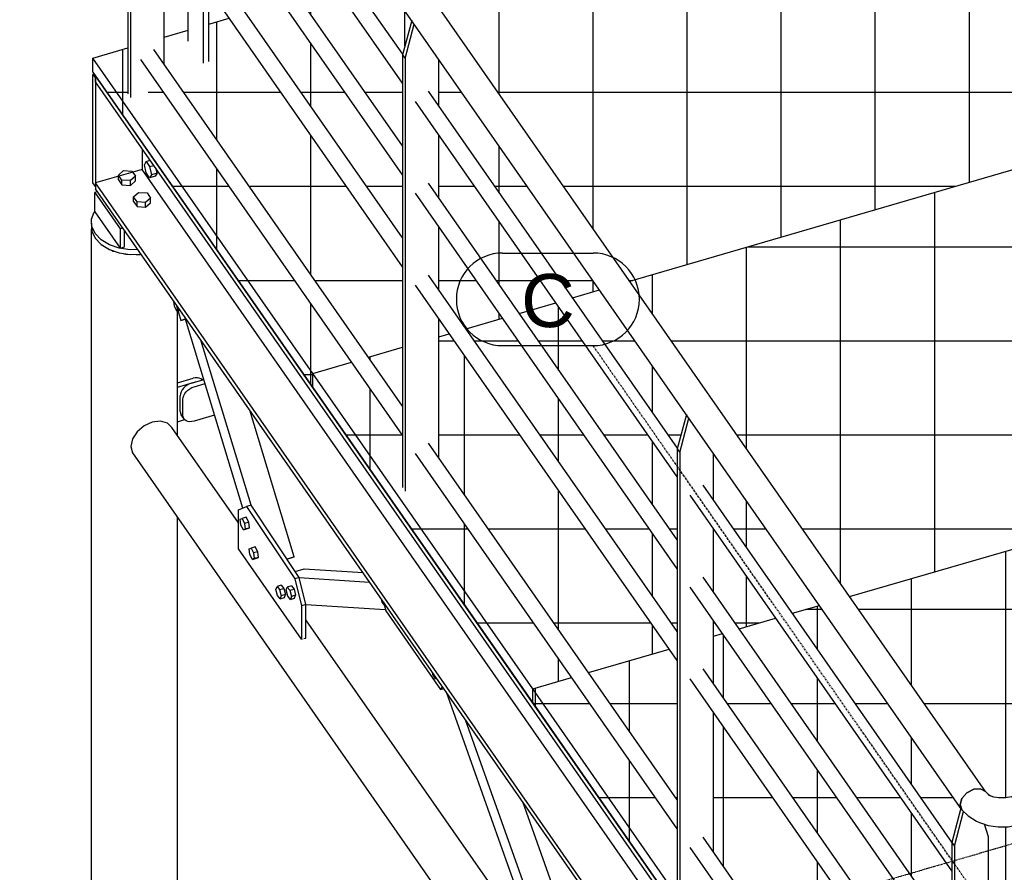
# Model space of a CAD drawing. Header units: millimetres. Extents: x 25 to 224619, y 20 to 11454.
# Tile 22 of 105: x 65145 to 66740, y 3690 to 5071. Entities that reach past the tile are written whole.
import ezdxf

# ---------------------------------------------------------------- set-up
doc = ezdxf.new("R2010")
doc.units = ezdxf.units.MM
doc.linetypes.add('DXK_LINE_DOT3', pattern=[5.9187, 2.979, -0.9799, 0.9799, -0.9799])
for name, color, linetype in [('ACIER_VISIBLE', 7, 'Continuous'), ('BOULONS', 7, 'Continuous'), ('MAILLAGE', 7, 'Continuous')]:
    doc.layers.add(name, color=color, linetype=linetype)
doc.styles.add('Arial', font='arial.ttf', dxfattribs={"height": 0.2})
pattern_1 = [(0, (66683.47, 5410.78), (0, 152.4), []), (90, (66683.47, 5410.78), (-152.4, 9e-15), [])]
pattern_2 = [(0, (66742.4, 3810.89), (0, 152.4), []), (90, (66742.4, 3810.89), (-152.4, 9e-15), [])]
pattern_3 = [(0, (67389.33, 4398.33), (0, 152.4), []), (90, (67389.33, 4398.33), (-152.4, 9e-15), [])]

# ---------------------------------------------------------------- blocks, each defined once
blk = doc.blocks.new('GridLine-1649644-35272 - 30191')
at = {"layer": 'MAILLAGE', "color": 7, "linetype": 'Continuous'}
for p, q in [((65927.4, 4693.1), (66074, 4693.1)), ((65927.4, 4543.1), (66074, 4543.1))]:
    blk.add_line(p, q, dxfattribs=at)
at = {"layer": 'MAILLAGE', "color": 7, "linetype": 'DXK_LINE_DOT3'}
blk.add_line((68554.1, 985.8), (66074, 4543.1), dxfattribs=at)
at = {"layer": 'MAILLAGE', "color": 7, "linetype": 'Continuous'}
for centre, start, end in [((65927.4, 4618.1), 90, 270), ((66074, 4618.1), 270, 90)]:
    blk.add_arc(centre, 75, start, end, dxfattribs=at)
at = {"layer": 'MAILLAGE', "color": 7, "linetype": 'Continuous', "style": 'Arial'}
blk.add_text('C', height=86, dxfattribs=at).set_placement((65957.4, 4573.1))
blk = doc.blocks.new('GridLine-1649644-30480 - 30191')
at = {"layer": 'MAILLAGE', "color": 7, "linetype": 'DXK_LINE_DOT3'}
blk.add_line((64137.2, 2974.7), (73032.5, 5563.7), dxfattribs=at)
blk = doc.blocks.new('Part-1649644-31683 - 30191')
at = {"layer": 'ACIER_VISIBLE', "color": 136, "linetype": 'Continuous'}
for p, q in [((65335.2, 5708), (65320.3, 5652.4)), ((65324.4, 5646.5), (65339.3, 5702.1)), ((65320.3, 5652.4), (65324.4, 5646.5)), ((65320.3, 5652.4), (65320.3, 4951.2)), ((65324.4, 5646.5), (65324.4, 4945.4)), ((65379.1, 5569.4), (65379.1, 5645)), ((65379.1, 5420.6), (65379.1, 5522.5)), ((65379.1, 5271.7), (65379.1, 5373.6)), ((65379.1, 4999), (65379.1, 5224.8))]:
    blk.add_line(p, q, dxfattribs=at)
blk = doc.blocks.new('Part-1649644-30217 - 30191')
at = {"layer": 'ACIER_VISIBLE', "color": 136, "linetype": 'Continuous'}
for p, q in [((65261.5, 4730.7), (65261.8, 4733.9)), ((65262, 4729.7), (65261.5, 4730.7)), ((65261.5, 3310.6), (65261.5, 4730.7)), ((65278.4, 4706.2), (65279.3, 4705.3)), ((65279.3, 4705.3), (65283.1, 4703.3)), ((65293.9, 4697.7), (65296.3, 4696.4)), ((65296.3, 4696.4), (65300.4, 4695.4)), ((65312.6, 4692.4), (65316.7, 4691.4)), ((65316.7, 4691.4), (65319.9, 4691.3)), ((65333.7, 4690.9), (65338.6, 4690.8)), ((65338.6, 4690.8), (65340.2, 4691)), ((65400.4, 4398), (65400.4, 4602.8)), ((65400.4, 3320.5), (65400.4, 4265.1)), ((65399.4, 3306.4), (65400.4, 3320.5)), ((65267.3, 3297), (65261.5, 3310.6)), ((65391.6, 3293.2), (65399.4, 3306.4)), ((65267.3, 3297), (65279.3, 3285.2)), ((65377.9, 3282.1), (65391.6, 3293.2)), ((65279.3, 3285.2), (65296.3, 3276.4)), ((65296.3, 3276.4), (65316.7, 3271.4)), ((65316.7, 3271.4), (65338.6, 3270.7)), ((65338.6, 3270.7), (65359.7, 3274.4)), ((65359.7, 3274.4), (65377.9, 3282.1))]:
    blk.add_line(p, q, dxfattribs=at)
blk = doc.blocks.new('Part-1649644-30518 - 30191')
at = {"layer": 'ACIER_VISIBLE', "color": 136, "linetype": 'Continuous'}
for p, q in [((66684.6, 2947.9), (65267.6, 4980.3)), ((65267.6, 4970.8), (65267.6, 4980.3)), ((66684.6, 2938.3), (65267.6, 4970.8)), ((65343.3, 4862.2), (65343.3, 4828.7)), ((65343.3, 4828.7), (65267.6, 4806.7)), ((66684.6, 2904.8), (65343.3, 4828.7)), ((66684.6, 2774.2), (65267.6, 4806.7)), ((65267.6, 4806.7), (65267.6, 4797.2)), ((66684.6, 2764.7), (65267.6, 4797.2))]:
    blk.add_line(p, q, dxfattribs=at)
blk = doc.blocks.new('Bolt-1649644-31481 - 30191')
at = {"layer": 'BOULONS', "color": 7, "linetype": 'Continuous'}
for p, q in [((65732.2, 4127.4), (65730.9, 4132.6)), ((65736.5, 4122.2), (65732.2, 4127.4)), ((65736.5, 4122.2), (65737, 4123.8)), ((65737.9, 4122.6), (65736.5, 4122.2))]:
    blk.add_line(p, q, dxfattribs=at)
blk = doc.blocks.new('Part-1649644-30578 - 30191')
at = {"layer": 'ACIER_VISIBLE', "color": 136, "linetype": 'Continuous'}
for p, q in [((65270.8, 4792.6), (65266.7, 4791.4)), ((65266.7, 4791.4), (65307.7, 4732.5)), ((65266.7, 4760), (65266.7, 4791.4)), ((65266.7, 4760), (65307.7, 4701.1)), ((65311.8, 4733.7), (65307.7, 4732.5)), ((65307.7, 4732.5), (65307.7, 4701.1)), ((65315, 4703.2), (65315, 4729.1)), ((65307.7, 4701.1), (65315, 4703.2))]:
    blk.add_line(p, q, dxfattribs=at)
blk = doc.blocks.new('Bolt-1649644-30582 - 30191')
at = {"layer": 'BOULONS', "color": 7, "linetype": 'Continuous'}
for p, q in [((65304.9, 4819.5), (65313, 4826.7)), ((65304.9, 4811.8), (65304.9, 4819.5)), ((65310.6, 4811.3), (65304.9, 4819.5)), ((65313, 4826.7), (65326.7, 4825.8)), ((65326.7, 4825.8), (65332.4, 4817.7)), ((65304.9, 4811.8), (65310.6, 4803.7)), ((65310.6, 4803.7), (65310.6, 4811.3)), ((65324.3, 4810.4), (65310.6, 4811.3)), ((65310.6, 4803.7), (65324.3, 4802.8)), ((65332.4, 4817.7), (65324.3, 4810.4)), ((65324.3, 4802.8), (65324.3, 4810.4)), ((65324.3, 4802.8), (65332.4, 4810)), ((65332.4, 4810), (65332.4, 4817.7)), ((65329.5, 4784.1), (65337.6, 4791.4)), ((65337.6, 4791.4), (65351.4, 4790.5)), ((65351.4, 4790.5), (65357.1, 4782.3)), ((65329.5, 4776.5), (65329.5, 4784.1)), ((65335.2, 4775.9), (65329.5, 4784.1)), ((65329.5, 4776.5), (65335.2, 4768.3)), ((65335.2, 4768.3), (65335.2, 4775.9)), ((65349, 4775), (65335.2, 4775.9)), ((65357.1, 4782.3), (65349, 4775)), ((65349, 4767.4), (65349, 4775)), ((65349, 4767.4), (65357.1, 4774.7)), ((65357.1, 4774.7), (65357.1, 4782.3)), ((65335.2, 4768.3), (65349, 4767.4))]:
    blk.add_line(p, q, dxfattribs=at)
blk = doc.blocks.new('Part-1649644-30826 - 30191')
at = {"layer": 'ACIER_VISIBLE', "color": 136, "linetype": 'Continuous'}
for p, q in [((65265.7, 4983.1), (65263.5, 4982.4)), ((65263.5, 4982.4), (65267.6, 4976.5)), ((65263.5, 4806.9), (65263.5, 4982.4)), ((65267.6, 4976.5), (65267.6, 4801)), ((65267.6, 4801), (65263.5, 4806.9))]:
    blk.add_line(p, q, dxfattribs=at)
blk = doc.blocks.new('Bolt-1649644-30523 - 30191')
at = {"layer": 'BOULONS', "color": 7, "linetype": 'Continuous'}
for p, q in [((65347, 4836.3), (65349.8, 4841.4)), ((65349.8, 4823.1), (65347, 4836.3)), ((65349.8, 4841.4), (65356.5, 4843.4)), ((65349.8, 4841.4), (65355.5, 4833.3)), ((65355.5, 4833.3), (65362.1, 4835.2)), ((65355.5, 4814.9), (65349.8, 4823.1)), ((65355.5, 4833.3), (65358.3, 4820)), ((65358.3, 4820), (65355.5, 4814.9)), ((65367.5, 4822.7), (65358.3, 4820)), ((65367.5, 4822.7), (65364.6, 4817.6)), ((65367.5, 4822.7), (65365.9, 4829.8)), ((65364.6, 4817.6), (65355.5, 4814.9))]:
    blk.add_line(p, q, dxfattribs=at)
blk = doc.blocks.new('Part-1649644-31457 - 30191')
at = {"layer": 'ACIER_VISIBLE', "color": 136, "linetype": 'Continuous'}
for p, q in [((65591.3, 4177), (65605.8, 4181.2)), ((65605.8, 4181.2), (65701.2, 4175.2)), ((65597.9, 4167.2), (65711.8, 4160)), ((65608.8, 4123.8), (65737.3, 4115.7))]:
    blk.add_line(p, q, dxfattribs=at)
blk = doc.blocks.new('Part-1649644-31684 - 30191')
at = {"layer": 'ACIER_VISIBLE', "color": 136, "linetype": 'Continuous'}
for p, q in [((65780.1, 5069.8), (65765.2, 5014.2)), ((65769.4, 5008.3), (65784.2, 5063.9)), ((65765.2, 5014.2), (65769.4, 5008.3)), ((65765.2, 5014.2), (65765.2, 4313)), ((65769.4, 5008.3), (65769.4, 4307.1)), ((65824.1, 4931.2), (65824.1, 5006.8)), ((65824.1, 4782.3), (65824.1, 4884.3)), ((65824.1, 4633.5), (65824.1, 4735.4)), ((65824.1, 4360.8), (65824.1, 4586.6))]:
    blk.add_line(p, q, dxfattribs=at)
blk = doc.blocks.new('Part-1649644-31805 - 30191')
at = {"layer": 'ACIER_VISIBLE', "color": 136, "linetype": 'Continuous'}
for p, q in [((65417.8, 5737.5), (65422.2, 5764.9)), ((65433.7, 5768.2), (65435.5, 5765.6)), ((65444.6, 5768.2), (65435.5, 5765.6)), ((65435.5, 5765.6), (65442.5, 5702.2)), ((65442.8, 5770.8), (65444.6, 5768.2)), ((65451.6, 5704.8), (65444.6, 5768.2)), ((65417.8, 5673.7), (65417.8, 5737.5)), ((65442.5, 5702.2), (65451.6, 5704.8)), ((65442.5, 5638.4), (65442.5, 5702.2)), ((65451.6, 5625.3), (65451.6, 5704.8)), ((65417.8, 5513.9), (65417.8, 5589.5)), ((65442.5, 5478.5), (65442.5, 5554.1)), ((65451.6, 5465.4), (65451.6, 5541.1)), ((65417.8, 5365), (65417.8, 5466.9)), ((65442.5, 5329.7), (65442.5, 5431.6)), ((65451.6, 5316.6), (65451.6, 5418.5)), ((65417.8, 5216.2), (65417.8, 5318.1)), ((65442.5, 5180.8), (65442.5, 5282.8)), ((65451.6, 5167.8), (65451.6, 5269.7)), ((65417.8, 5036.3), (65417.8, 5169.3)), ((65442.5, 5001), (65442.5, 5133.9)), ((65451.6, 5003.6), (65451.6, 5120.9))]:
    blk.add_line(p, q, dxfattribs=at)
blk = doc.blocks.new('Part-1649644-31471 - 30191')
at = {"layer": 'ACIER_VISIBLE', "color": 136, "linetype": 'Continuous'}
for p, q in [((65499.4, 4276.8), (65512.5, 4282.4)), ((65499.4, 4213.7), (65499.4, 4276.8)), ((65519.8, 4284.5), (65512.5, 4282.4)), ((65512.5, 4282.4), (65590.6, 4165.1)), ((65597.9, 4167.2), (65519.8, 4284.5)), ((65601.5, 4067.2), (65499.4, 4213.7)), ((65597.9, 4167.2), (65590.6, 4165.1)), ((65590.6, 4165.1), (65601.5, 4121.7)), ((65608.8, 4123.8), (65597.9, 4167.2)), ((65608.8, 4123.8), (65601.5, 4121.7)), ((65601.5, 4121.7), (65601.5, 4067.2)), ((65608.8, 4069.3), (65608.8, 4123.8)), ((65605.2, 4068.3), (65608.8, 4069.3)), ((65601.5, 4067.2), (65603.4, 4067.7))]:
    blk.add_line(p, q, dxfattribs=at)
blk = doc.blocks.new('Bolt-1649644-31473 - 30191')
at = {"layer": 'BOULONS', "color": 7, "linetype": 'Continuous'}
for p, q in [((65502.2, 4261.7), (65505.3, 4263)), ((65503.3, 4252.4), (65502.2, 4261.7)), ((65512.1, 4264.9), (65505.3, 4263)), ((65505.3, 4263), (65509.4, 4255)), ((65516.2, 4257), (65512.1, 4264.9)), ((65507.5, 4244.5), (65503.3, 4252.4)), ((65507.5, 4244.5), (65514.3, 4246.5)), ((65510.5, 4245.7), (65507.5, 4244.5)), ((65516.2, 4257), (65509.4, 4255)), ((65509.4, 4255), (65510.5, 4245.7)), ((65517.3, 4247.7), (65510.5, 4245.7)), ((65514.3, 4246.5), (65517.3, 4247.7)), ((65517.3, 4247.7), (65516.2, 4257)), ((65516.8, 4213.9), (65519.8, 4215.1)), ((65517.9, 4204.6), (65516.8, 4213.9)), ((65526.6, 4217.1), (65519.8, 4215.1)), ((65519.8, 4215.1), (65523.9, 4207.2)), ((65530.7, 4209.2), (65526.6, 4217.1)), ((65522, 4196.7), (65517.9, 4204.6)), ((65522, 4196.7), (65528.8, 4198.6)), ((65525, 4197.9), (65522, 4196.7)), ((65530.7, 4209.2), (65523.9, 4207.2)), ((65523.9, 4207.2), (65525, 4197.9)), ((65531.8, 4199.9), (65525, 4197.9)), ((65528.8, 4198.6), (65531.8, 4199.9)), ((65531.8, 4199.9), (65530.7, 4209.2))]:
    blk.add_line(p, q, dxfattribs=at)
blk = doc.blocks.new('Part-1649644-31761 - 30191')
at = {"layer": 'ACIER_VISIBLE', "color": 136, "linetype": 'Continuous'}
for p, q in [((65341.1, 5587.2), (65339.5, 5581.6)), ((65345.6, 5592.3), (65341.1, 5587.2)), ((65351.8, 5595.4), (65345.6, 5592.3)), ((65357.9, 5595.8), (65351.8, 5595.4)), ((65362.4, 5593.4), (65357.9, 5595.8)), ((65765.5, 5015.2), (65362.4, 5593.4)), ((65339.5, 5581.6), (65341.1, 5576.9)), ((65765.2, 4968.6), (65341.1, 5576.9)), ((66210.5, 4377), (65807.3, 4955.2)), ((66210.2, 4330.4), (65786.1, 4938.7)), ((66655.4, 3738.7), (66252.3, 4317)), ((66655.1, 3692.2), (66231, 4300.5))]:
    blk.add_line(p, q, dxfattribs=at)
blk = doc.blocks.new('Part-1649644-30804 - 30191')
at = {"layer": 'ACIER_VISIBLE', "color": 136, "linetype": 'Continuous'}
for p, q in [((65261.5, 4747.8), (65265.7, 4759.2)), ((65265.7, 4759.2), (65266.7, 4760.5)), ((65262, 4736), (65261.5, 4747.8)), ((65261.5, 4740.1), (65261.5, 4747.8)), ((65261.5, 4740.1), (65262, 4728.4)), ((65267.3, 4724.7), (65262, 4736)), ((65262, 4728.4), (65267.3, 4717.1)), ((65276.9, 4714.7), (65267.3, 4724.7)), ((65267.3, 4717.1), (65276.9, 4707.1)), ((65290.2, 4706.6), (65276.9, 4714.7)), ((65276.9, 4707.1), (65290.2, 4699)), ((65306.2, 4701.1), (65290.2, 4706.6)), ((65290.2, 4699), (65306.2, 4693.4)), ((65324, 4698.4), (65306.2, 4701.1)), ((65306.2, 4693.4), (65324, 4690.7)), ((65336.3, 4698.6), (65324, 4698.4)), ((65324, 4690.7), (65341.6, 4691.1))]:
    blk.add_line(p, q, dxfattribs=at)
blk = doc.blocks.new('Part-1649644-31549 - 30191')
at = {"linetype": 'Continuous'}
h = blk.add_hatch(dxfattribs=at)
h.set_pattern_fill('', color=8, style=0, pattern_type=0)
h.set_pattern_definition(pattern_1)
h.paths.add_polyline_path([(66711.6, 5370.4), (66620.3, 5343.8), (66595.7, 5379.1), (66595.7, 5385.2), (66629.1, 5395), (66629.1, 5406.6), (66061.1, 5241.3), (66061.1, 5181), (66052, 5178.4), (66027.4, 5213.7), (66027.4, 5231.4), (65777, 5158.6), (66133.3, 4647.5), (67033, 4909.4)])
h = blk.add_hatch(dxfattribs=at)
h.set_pattern_fill('', color=8, style=0, pattern_type=0)
h.set_pattern_definition(pattern_1)
h.paths.add_polyline_path([(65765.5, 5015.2), (65780.1, 5069.8), (65728.2, 5144.4), (65684.3, 5131.6)])
h = blk.add_hatch(dxfattribs=at)
h.set_pattern_fill('', color=8, style=0, pattern_type=0)
h.set_pattern_definition(pattern_1)
h.paths.add_polyline_path([(65765.2, 4866.7), (65765.2, 4968.6), (65657.1, 5123.7), (65598.1, 5106.5)])
h = blk.add_hatch(dxfattribs=at)
h.set_pattern_fill('', color=8, style=0, pattern_type=0)
h.set_pattern_definition(pattern_1)
h.paths.add_polyline_path([(65765.2, 4717.9), (65765.2, 4819.8), (65570.9, 5098.6), (65511.8, 5081.4)])
h = blk.add_hatch(dxfattribs=at)
h.set_pattern_fill('', color=8, style=0, pattern_type=0)
h.set_pattern_definition(pattern_1)
h.paths.add_polyline_path([(65765.2, 4671), (65484.6, 5073.5), (65451.6, 5063.9), (65451.6, 5003.6), (65442.5, 5001), (65417.8, 5036.3), (65417.8, 5054), (65379.1, 5042.8), (65379.1, 4999), (65710, 4524.3), (65765.2, 4540.4)])
h = blk.add_hatch(dxfattribs=at)
h.set_pattern_fill('', color=8, style=0, pattern_type=0)
h.set_pattern_definition(pattern_1)
h.paths.add_polyline_path([(65263.5, 4986.2), (65619.8, 4475.2), (65619.8, 4498.1), (65682.8, 4516.4), (65373.8, 4959.7), (65324.4, 4945.4), (65320.3, 4951.2), (65320.3, 5025.6), (65263.5, 5009.1)])
h = blk.add_hatch(dxfattribs=at)
h.set_pattern_fill('', color=8, style=0, pattern_type=0)
h.set_pattern_definition(pattern_1)
h.paths.add_polyline_path([(65824.1, 5006.8), (65824.1, 4931.2), (66040.6, 4620.5), (66084.5, 4633.3)])
h = blk.add_hatch(dxfattribs=at)
h.set_pattern_fill('', color=8, style=0, pattern_type=0)
h.set_pattern_definition(pattern_1)
h.paths.add_polyline_path([(65824.1, 4884.3), (65824.1, 4782.3), (65954.4, 4595.4), (66013.4, 4612.6)])
h = blk.add_hatch(dxfattribs=at)
h.set_pattern_fill('', color=8, style=0, pattern_type=0)
h.set_pattern_definition(pattern_1)
h.paths.add_polyline_path([(65868.1, 4570.3), (65927.2, 4587.5), (65824.1, 4735.4), (65824.1, 4633.5)])
h = blk.add_hatch(dxfattribs=at)
h.set_pattern_fill('', color=8, style=0, pattern_type=0)
h.set_pattern_definition(pattern_1)
h.paths.add_polyline_path([(65824.1, 4586.6), (65824.1, 4557.5), (65840.9, 4562.4)])
at = {"layer": 'ACIER_VISIBLE', "color": 136, "linetype": 'Continuous'}
for p, q in [((65451.6, 5063.9), (65484.6, 5073.5)), ((65379.1, 5042.8), (65417.8, 5054)), ((65263.5, 5009.1), (65320.3, 5025.6)), ((65263.5, 4986.2), (65263.5, 5009.1)), ((65619.8, 4498.1), (65263.5, 5009.1)), ((65263.5, 4986.2), (65619.8, 4475.2)), ((66133.3, 4647.5), (67033, 4909.4)), ((66040.6, 4620.5), (66084.5, 4633.3)), ((65954.4, 4595.4), (66013.4, 4612.6)), ((65868.1, 4570.3), (65927.2, 4587.5)), ((65824.1, 4557.5), (65840.9, 4562.4)), ((65710, 4524.3), (65765.2, 4540.4)), ((65619.8, 4498.1), (65682.8, 4516.4)), ((65619.8, 4475.2), (65619.8, 4498.1))]:
    blk.add_line(p, q, dxfattribs=at)
blk = doc.blocks.new('Part-1649644-30911 - 30191')
at = {"layer": 'ACIER_VISIBLE', "color": 136, "linetype": 'Continuous'}
for p, q in [((65359.7, 4419), (65346.4, 4413)), ((65372.9, 4420.7), (65359.7, 4419)), ((65384.2, 4417.7), (65372.9, 4420.7)), ((65335.1, 4403.4), (65327.6, 4391.8)), ((65346.4, 4413), (65335.1, 4403.4)), ((65391.7, 4410.4), (65384.2, 4417.7)), ((65499.4, 4256), (65391.7, 4410.4)), ((65327.6, 4391.8), (65325, 4379.9)), ((65325, 4379.9), (65327.6, 4369.5)), ((65327.6, 4369.5), (66641.6, 2484.9)), ((65963.1, 3590.9), (65608.8, 4099)), ((66423.8, 2930.1), (66080, 3423.2)), ((66641.6, 2617.7), (66532.5, 2774.1))]:
    blk.add_line(p, q, dxfattribs=at)
blk = doc.blocks.new('Part-1649644-30919 - 30191')
at = {"layer": 'ACIER_VISIBLE', "color": 136, "linetype": 'Continuous'}
for p, q in [((65400.4, 4482.7), (65425.8, 4490.1)), ((65400.4, 4475.7), (65429.9, 4484.2)), ((65429.3, 4490.9), (65425.8, 4490.1)), ((65432.8, 4491), (65429.3, 4490.9)), ((65435.9, 4490.5), (65432.8, 4491)), ((65438.7, 4489.4), (65435.9, 4490.5)), ((65440.9, 4487.8), (65438.7, 4489.4)), ((65441.1, 4487.5), (65440.9, 4487.8)), ((65400.4, 4419.8), (65412.2, 4423.2))]:
    blk.add_line(p, q, dxfattribs=at)
blk = doc.blocks.new('Part-1649644-30923 - 30191')
at = {"layer": 'ACIER_VISIBLE', "color": 136, "linetype": 'Continuous'}
for p, q in [((65423.4, 4482.4), (65443.2, 4488.1)), ((65406.6, 4468), (65405.6, 4464.9)), ((65408.3, 4471.2), (65406.6, 4468)), ((65410.6, 4474.1), (65408.3, 4471.2)), ((65413.3, 4476.8), (65410.6, 4474.1)), ((65412.4, 4465.3), (65414.7, 4468.2)), ((65416.5, 4479.2), (65413.3, 4476.8)), ((65414.7, 4468.2), (65417.4, 4470.9)), ((65419.9, 4481), (65416.5, 4479.2)), ((65417.4, 4470.9), (65420.6, 4473.3)), ((65423.4, 4482.4), (65419.9, 4481)), ((65420.6, 4473.3), (65424, 4475.1)), ((65424, 4475.1), (65427.6, 4476.5)), ((65427.6, 4476.5), (65445.2, 4481.6)), ((65405.6, 4464.9), (65405.2, 4461.8)), ((65405.2, 4436.5), (65405.2, 4461.8)), ((65409.3, 4455.9), (65409.7, 4459)), ((65409.3, 4430.6), (65409.3, 4455.9)), ((65409.7, 4459), (65410.7, 4462.1)), ((65410.7, 4462.1), (65412.4, 4465.3)), ((65405.2, 4436.5), (65405.6, 4433.6)), ((65405.6, 4433.6), (65406.6, 4431)), ((65410.7, 4425.1), (65406.6, 4431)), ((65409.7, 4427.7), (65409.3, 4430.6)), ((65410.7, 4425.1), (65409.7, 4427.7)), ((65412.4, 4423), (65410.7, 4425.1)), ((65414.7, 4421.3), (65412.4, 4423)), ((65417.4, 4420.2), (65414.7, 4421.3)), ((65420.6, 4419.7), (65417.4, 4420.2)), ((65424, 4419.9), (65420.6, 4419.7)), ((65427.6, 4420.6), (65424, 4419.9)), ((65460.7, 4430.3), (65427.6, 4420.6)), ((65460.7, 4430.4), (65460.7, 4430.3))]:
    blk.add_line(p, q, dxfattribs=at)
blk = doc.blocks.new('Part-1649644-31456 - 30191')
at = {"layer": 'ACIER_VISIBLE', "color": 136, "linetype": 'Continuous'}
for p, q in [((65968.9, 3609.4), (65836.3, 3981.5)), ((65981.3, 3617.3), (65867.4, 3936.9)), ((66055.4, 3536.4), (65960, 3804)), ((66041.1, 3532.2), (66055.4, 3536.4)), ((66054.3, 3535.2), (66041.6, 3531.5)), ((66055.4, 3536.4), (66054.3, 3535.2))]:
    blk.add_line(p, q, dxfattribs=at)
blk = doc.blocks.new('Part-1649644-31458 - 30191')
at = {"layer": 'ACIER_VISIBLE', "color": 136, "linetype": 'Continuous'}
for p, q in [((65506.4, 4279.8), (65413.5, 4585.7)), ((65519.8, 4284.5), (65438.5, 4552)), ((65589.8, 4200.8), (65517.7, 4438.5)), ((65577.8, 4197.3), (65589.8, 4200.8)), ((65588.5, 4200.3), (65577.9, 4197.2)), ((65589.8, 4200.8), (65588.5, 4200.3))]:
    blk.add_line(p, q, dxfattribs=at)
blk = doc.blocks.new('Part-1649644-31460 - 30191')
at = {"layer": 'ACIER_VISIBLE', "color": 136, "linetype": 'Continuous'}
for p, q in [((65398.3, 4609.6), (65406.2, 4583.6)), ((65406.2, 4583.6), (65414.1, 4587)), ((65406.2, 4583.6), (65413.5, 4585.7)), ((65413.5, 4585.7), (65414.7, 4586.2))]:
    blk.add_line(p, q, dxfattribs=at)
blk = doc.blocks.new('Bolt-1649644-31461 - 30191')
at = {"layer": 'BOULONS', "color": 7, "linetype": 'Continuous'}
for p, q in [((65395.7, 4607), (65394.7, 4614.8)), ((65399.8, 4599.1), (65395.7, 4607)), ((65399.8, 4599.1), (65404.7, 4600.5)), ((65402.8, 4600.3), (65399.8, 4599.1)), ((65402.4, 4603.8), (65402.8, 4600.3)), ((65402.8, 4600.3), (65404.5, 4600.8))]:
    blk.add_line(p, q, dxfattribs=at)
blk = doc.blocks.new('Bolt-1649644-31472 - 30191')
at = {"layer": 'BOULONS', "color": 7, "linetype": 'Continuous'}
for p, q in [((65560.2, 4148.1), (65561.9, 4153)), ((65562.7, 4138.1), (65560.2, 4148.1)), ((65568.7, 4155), (65561.9, 4153)), ((65561.9, 4153), (65566.1, 4147.8)), ((65566.1, 4147.8), (65573, 4149.8)), ((65566.1, 4147.8), (65568.7, 4137.8)), ((65568.7, 4155), (65573, 4149.8)), ((65573, 4149.8), (65575.5, 4139.7)), ((65576.7, 4147.1), (65578.4, 4151.9)), ((65585.3, 4153.9), (65578.4, 4151.9)), ((65578.4, 4151.9), (65582.7, 4146.7)), ((65582.7, 4146.7), (65589.5, 4148.7)), ((65585.3, 4153.9), (65589.5, 4148.7)), ((65589.5, 4148.7), (65592, 4138.7)), ((65567, 4132.9), (65562.7, 4138.1)), ((65568.7, 4137.8), (65567, 4132.9)), ((65567, 4132.9), (65573.8, 4134.9)), ((65575.5, 4139.7), (65568.7, 4137.8)), ((65573.8, 4134.9), (65575.5, 4139.7)), ((65579.3, 4137.1), (65576.7, 4147.1)), ((65583.5, 4131.9), (65579.3, 4137.1)), ((65582.7, 4146.7), (65585.2, 4136.7)), ((65585.2, 4136.7), (65583.5, 4131.9)), ((65583.5, 4131.9), (65590.3, 4133.9)), ((65592, 4138.7), (65585.2, 4136.7)), ((65590.3, 4133.9), (65592, 4138.7))]:
    blk.add_line(p, q, dxfattribs=at)
blk = doc.blocks.new('Part-1649644-31479 - 30191')
at = {"layer": 'ACIER_VISIBLE', "color": 136, "linetype": 'Continuous'}
for p, q in [((65734.3, 4127.8), (65738, 4113.1)), ((65738, 4113.1), (65826.6, 3985.9)), ((65826.6, 3985.9), (65830.4, 3990)), ((65826.6, 3985.9), (65832.1, 3987.5))]:
    blk.add_line(p, q, dxfattribs=at)
blk = doc.blocks.new('Bolt-1649644-31480 - 30191')
at = {"layer": 'BOULONS', "color": 7, "linetype": 'Continuous'}
for p, q in [((65814.5, 4010.3), (65813.9, 4013.6)), ((65818.7, 4003.4), (65814.5, 4010.3)), ((65818.7, 4003.4), (65820, 4004.8)), ((65820.6, 4003.9), (65818.7, 4003.4))]:
    blk.add_line(p, q, dxfattribs=at)
blk = doc.blocks.new('Part-1649644-31547 - 30191')
at = {"linetype": 'Continuous'}
h = blk.add_hatch(dxfattribs=at)
h.set_pattern_fill('', color=8, style=0, pattern_type=0)
h.set_pattern_definition(pattern_2)
h.paths.add_polyline_path([(66732.5, 3810.7), (66742.4, 3810.9), (66751.9, 3812.7), (67621.2, 4065.8), (67389.3, 4398.3), (66489.6, 4136.5), (66709.8, 3820.6), (66713.8, 3816.4), (66718.1, 3813.8), (66722.9, 3812.2)])
h = blk.add_hatch(dxfattribs=at)
h.set_pattern_fill('', color=8, style=0, pattern_type=0)
h.set_pattern_definition(pattern_2)
h.paths.add_polyline_path([(66655.4, 3738.7), (66670, 3793.4), (66440.8, 4122.2), (66396.9, 4109.5)])
h = blk.add_hatch(dxfattribs=at)
h.set_pattern_fill('', color=8, style=0, pattern_type=0)
h.set_pattern_definition(pattern_2)
h.paths.add_polyline_path([(66655.1, 3590.3), (66655.1, 3692.2), (66369.7, 4101.6), (66310.7, 4084.4)])
h = blk.add_hatch(dxfattribs=at)
h.set_pattern_fill('', color=8, style=0, pattern_type=0)
h.set_pattern_definition(pattern_2)
h.paths.add_polyline_path([(66580.7, 3548.2), (66639.8, 3565.4), (66283.5, 4076.5), (66269, 4072.3), (66269, 3995.3)])
h = blk.add_hatch(dxfattribs=at)
h.set_pattern_fill('', color=8, style=0, pattern_type=0)
h.set_pattern_definition(pattern_2)
h.paths.add_polyline_path([(66210.2, 3806.9), (66210.2, 4032.7), (66197.2, 4051.4), (66066.3, 4013.3)])
h = blk.add_hatch(dxfattribs=at)
h.set_pattern_fill('', color=8, style=0, pattern_type=0)
h.set_pattern_definition(pattern_2)
h.paths.add_polyline_path([(65976.1, 3987), (65976.1, 3964.1), (66332.4, 3453.1), (66332.4, 3475.9), (66395.4, 3494.3), (66263.7, 3683.3), (66214.3, 3668.9), (66210.2, 3674.8), (66210.2, 3760), (66039.1, 4005.3)])
h = blk.add_hatch(dxfattribs=at)
h.set_pattern_fill('', color=8, style=0, pattern_type=0)
h.set_pattern_definition(pattern_2)
h.paths.add_polyline_path([(66422.6, 3502.2), (66553.5, 3540.3), (66269, 3948.4), (66269, 3722.6)])
h = blk.add_hatch(dxfattribs=at)
h.set_pattern_fill('', color=8, style=0, pattern_type=0)
h.set_pattern_definition(pattern_2)
h.paths.add_polyline_path([(66714, 3587), (66800.9, 3612.3), (66800.9, 3751.9), (66805.3, 3779.2), (66761.8, 3766.6), (66746.3, 3763.6), (66730.1, 3763.2), (66714.3, 3765.6), (66707.6, 3768), (66714, 3747.8)])
at = {"layer": 'ACIER_VISIBLE', "color": 136, "linetype": 'Continuous'}
for p, q in [((66489.6, 4136.5), (67389.3, 4398.3)), ((66396.9, 4109.5), (66440.8, 4122.2)), ((66310.7, 4084.4), (66369.7, 4101.6)), ((66269, 4072.3), (66283.5, 4076.5)), ((66066.3, 4013.3), (66197.2, 4051.4)), ((65976.1, 3987), (66039.1, 4005.4)), ((65976.1, 3964.1), (65976.1, 3987)), ((66332.4, 3475.9), (65976.1, 3987)), ((65976.1, 3964.1), (66332.4, 3453.1))]:
    blk.add_line(p, q, dxfattribs=at)
blk = doc.blocks.new('Part-1649644-31548 - 30191')
at = {"linetype": 'Continuous'}
h = blk.add_hatch(dxfattribs=at)
h.set_pattern_fill('', color=8, style=0, pattern_type=0)
h.set_pattern_definition(pattern_3)
h.paths.add_polyline_path([(66489.6, 4136.5), (67389.3, 4398.3), (67033, 4909.4), (66133.3, 4647.5)])
h = blk.add_hatch(dxfattribs=at)
h.set_pattern_fill('', color=8, style=0, pattern_type=0)
h.set_pattern_definition(pattern_3)
h.paths.add_polyline_path([(66210.5, 4377), (66225.1, 4431.6), (66084.5, 4633.3), (66040.6, 4620.5)])
h = blk.add_hatch(dxfattribs=at)
h.set_pattern_fill('', color=8, style=0, pattern_type=0)
h.set_pattern_definition(pattern_3)
h.paths.add_polyline_path([(66210.2, 4228.5), (66210.2, 4330.4), (66013.4, 4612.6), (65954.4, 4595.4)])
h = blk.add_hatch(dxfattribs=at)
h.set_pattern_fill('', color=8, style=0, pattern_type=0)
h.set_pattern_definition(pattern_3)
h.paths.add_polyline_path([(66210.2, 4079.7), (66210.2, 4181.6), (65927.2, 4587.5), (65868.1, 4570.3)])
h = blk.add_hatch(dxfattribs=at)
h.set_pattern_fill('', color=8, style=0, pattern_type=0)
h.set_pattern_definition(pattern_3)
h.paths.add_polyline_path([(65840.9, 4562.4), (65824.1, 4557.5), (65824.1, 4360.8), (66066.3, 4013.3), (66197.2, 4051.4)])
h = blk.add_hatch(dxfattribs=at)
h.set_pattern_fill('', color=8, style=0, pattern_type=0)
h.set_pattern_definition(pattern_3)
h.paths.add_polyline_path([(65765.2, 4445.1), (65765.2, 4540.4), (65710, 4524.3)])
h = blk.add_hatch(dxfattribs=at)
h.set_pattern_fill('', color=8, style=0, pattern_type=0)
h.set_pattern_definition(pattern_3)
h.paths.add_polyline_path([(65818.7, 4321.5), (65769.4, 4307.1), (65765.2, 4313), (65765.2, 4398.2), (65682.8, 4516.4), (65619.8, 4498.1), (65619.8, 4475.2), (65976.1, 3964.1), (65976.1, 3987), (66039.1, 4005.4)])
h = blk.add_hatch(dxfattribs=at)
h.set_pattern_fill('', color=8, style=0, pattern_type=0)
h.set_pattern_definition(pattern_3)
h.paths.add_polyline_path([(66269, 4368.6), (66269, 4293), (66396.9, 4109.5), (66440.8, 4122.2)])
h = blk.add_hatch(dxfattribs=at)
h.set_pattern_fill('', color=8, style=0, pattern_type=0)
h.set_pattern_definition(pattern_3)
h.paths.add_polyline_path([(66310.7, 4084.4), (66369.7, 4101.6), (66269, 4246), (66269, 4144.1)])
h = blk.add_hatch(dxfattribs=at)
h.set_pattern_fill('', color=8, style=0, pattern_type=0)
h.set_pattern_definition(pattern_3)
h.paths.add_polyline_path([(66269, 4097.2), (66269, 4072.3), (66283.5, 4076.5)])
at = {"layer": 'ACIER_VISIBLE', "color": 136, "linetype": 'Continuous'}
for p, q in [((66133.3, 4647.5), (67033, 4909.4)), ((66040.6, 4620.5), (66084.5, 4633.3)), ((65954.4, 4595.4), (66013.4, 4612.6)), ((65868.1, 4570.3), (65927.2, 4587.5)), ((65824.1, 4557.5), (65840.9, 4562.4)), ((65710, 4524.3), (65765.2, 4540.4)), ((65619.8, 4498.1), (65682.8, 4516.4)), ((65619.8, 4475.2), (65619.8, 4498.1)), ((65976.1, 3987), (65619.8, 4498.1)), ((65619.8, 4475.2), (65976.1, 3964.1)), ((66489.6, 4136.5), (67389.3, 4398.3)), ((66396.9, 4109.5), (66440.8, 4122.2)), ((66310.7, 4084.4), (66369.7, 4101.6)), ((66269, 4072.3), (66283.5, 4076.5)), ((66066.3, 4013.3), (66197.2, 4051.4)), ((65976.1, 3987), (66039.1, 4005.4)), ((65976.1, 3964.1), (65976.1, 3987))]:
    blk.add_line(p, q, dxfattribs=at)
blk = doc.blocks.new('Part-1649644-31763 - 30191')
at = {"layer": 'ACIER_VISIBLE', "color": 136, "linetype": 'Continuous'}
for p, q in [((65351.8, 5297.8), (65345.6, 5294.6)), ((65357.9, 5298.2), (65351.8, 5297.8)), ((65362.4, 5295.7), (65357.9, 5298.2)), ((65341.1, 5289.5), (65339.5, 5283.9)), ((65339.5, 5283.9), (65341.1, 5279.3)), ((65345.6, 5294.6), (65341.1, 5289.5)), ((65765.2, 4717.9), (65362.4, 5295.7)), ((65765.2, 4671), (65341.1, 5279.3)), ((66210.2, 4079.7), (65807.3, 4657.5)), ((66210.2, 4032.7), (65786.1, 4641.1)), ((66655.1, 3441.4), (66252.3, 4019.3)), ((66655.1, 3394.5), (66231, 4002.9))]:
    blk.add_line(p, q, dxfattribs=at)
blk = doc.blocks.new('Part-1649644-31685 - 30191')
at = {"layer": 'ACIER_VISIBLE', "color": 136, "linetype": 'Continuous'}
for p, q in [((66225.1, 4431.6), (66210.2, 4376)), ((66214.3, 4370.1), (66229.2, 4425.7)), ((66210.2, 4376), (66214.3, 4370.1)), ((66210.2, 4376), (66210.2, 3674.8)), ((66214.3, 4370.1), (66214.3, 3668.9)), ((66269, 4293), (66269, 4368.6)), ((66269, 4144.1), (66269, 4246)), ((66269, 3995.3), (66269, 4097.2)), ((66269, 3722.6), (66269, 3948.4))]:
    blk.add_line(p, q, dxfattribs=at)
blk = doc.blocks.new('Part-1649644-31686 - 30191')
at = {"layer": 'ACIER_VISIBLE', "color": 136, "linetype": 'Continuous'}
for p, q in [((66670, 3793.4), (66655.1, 3737.8)), ((66659.3, 3731.9), (66674.3, 3788.3)), ((66707.6, 3768), (66714, 3747.8)), ((66655.1, 3737.8), (66659.3, 3731.9)), ((66655.1, 3737.8), (66655.1, 3036.6)), ((66714, 3747.8), (66714, 3046.6)), ((66659.3, 3731.9), (66659.3, 3030.7))]:
    blk.add_line(p, q, dxfattribs=at)
blk = doc.blocks.new('Part-1649644-31760 - 30191')
at = {"layer": 'ACIER_VISIBLE', "color": 136, "linetype": 'Continuous'}
for p, q in [((65336.6, 5745), (65328.6, 5735.9)), ((65347.7, 5750.7), (65336.6, 5745)), ((65358.7, 5751.4), (65347.7, 5750.7)), ((65366.7, 5747), (65358.7, 5751.4)), ((66709.8, 3820.6), (65366.7, 5747)), ((65328.6, 5735.9), (65325.6, 5725.8)), ((65325.6, 5725.8), (65328.6, 5717.5)), ((66671.6, 3791.1), (65328.6, 5717.5)), ((66671.6, 3809.5), (66679.7, 3818.6)), ((66679.7, 3818.6), (66690.7, 3824.3)), ((66690.7, 3824.3), (66701.7, 3825)), ((66701.7, 3825), (66709.8, 3820.6)), ((66668.7, 3799.4), (66671.6, 3809.5)), ((66671.6, 3791.1), (66668.7, 3799.4))]:
    blk.add_line(p, q, dxfattribs=at)
blk = doc.blocks.new('Part-1649644-31762 - 30191')
at = {"layer": 'ACIER_VISIBLE', "color": 136, "linetype": 'Continuous'}
for p, q in [((65345.6, 5443.4), (65341.1, 5438.4)), ((65351.8, 5446.6), (65345.6, 5443.4)), ((65357.9, 5447), (65351.8, 5446.6)), ((65362.4, 5444.6), (65357.9, 5447)), ((65765.2, 4866.7), (65362.4, 5444.6)), ((65341.1, 5438.4), (65339.5, 5432.8)), ((65339.5, 5432.8), (65341.1, 5428.1)), ((65765.2, 4819.8), (65341.1, 5428.1)), ((66210.2, 4228.5), (65807.3, 4806.3)), ((66210.2, 4181.6), (65786.1, 4789.9)), ((66655.1, 3590.3), (66252.3, 4168.1)), ((66655.1, 3543.4), (66231, 4151.7))]:
    blk.add_line(p, q, dxfattribs=at)
blk = doc.blocks.new('Part-1649644-31764 - 30191')
at = {"layer": 'ACIER_VISIBLE', "color": 136, "linetype": 'Continuous'}
for p, q in [((65765.2, 4445.1), (65362.4, 5023)), ((65765.2, 4398.2), (65341.1, 5006.5)), ((66210.2, 3806.9), (65807.3, 4384.8)), ((66210.2, 3760), (65786.1, 4368.3)), ((66655.1, 3168.7), (66252.3, 3746.6)), ((66655.1, 3121.8), (66231, 3730.1))]:
    blk.add_line(p, q, dxfattribs=at)
blk = doc.blocks.new('Part-1649644-31802 - 30191')
at = {"layer": 'ACIER_VISIBLE', "color": 136, "linetype": 'Continuous'}
for p, q in [((66679.7, 3818.6), (66671.6, 3809.5)), ((66690.7, 3824.3), (66679.7, 3818.6)), ((66701.7, 3825), (66690.7, 3824.3)), ((66701.7, 3825), (66709.8, 3820.6)), ((66713.8, 3816.4), (66709.8, 3820.6)), ((66713.8, 3816.4), (66718.1, 3813.8)), ((66714.1, 3815.2), (66722.9, 3812.2)), ((66742.4, 3810.9), (66751.9, 3812.7)), ((66751.9, 3812.7), (66756.8, 3808.1)), ((66671.6, 3809.5), (66668.7, 3799.4)), ((66668.7, 3799.4), (66671.6, 3791.1)), ((66722.9, 3812.2), (66732.5, 3810.7)), ((66732.5, 3810.7), (66742.4, 3810.9)), ((66761.8, 3798.5), (66756.8, 3808.1)), ((66765.4, 3786.5), (66761.8, 3798.5)), ((66681.4, 3780.9), (66671.6, 3791.1)), ((66681.4, 3780.9), (66694.9, 3772.7)), ((66766.8, 3775.4), (66765.4, 3786.5)), ((66694.9, 3772.7), (66700, 3770.6)), ((66700, 3770.6), (66714.3, 3765.6)), ((66714.3, 3765.6), (66730.1, 3763.2)), ((66746.3, 3763.6), (66761.8, 3766.6)), ((66761.8, 3766.6), (66765.4, 3768.1)), ((66765.4, 3768.1), (66766.8, 3775.4)), ((66730.1, 3763.2), (66746.3, 3763.6))]:
    blk.add_line(p, q, dxfattribs=at)

msp = doc.modelspace()

# ---------------------------------------------------------------- block references
for name in ['Part-1649644-31805 - 30191', 'Part-1649644-31760 - 30191', 'GridLine-1649644-30480 - 30191', 'Part-1649644-31683 - 30191', 'Part-1649644-31761 - 30191', 'Part-1649644-31762 - 30191', 'Part-1649644-31549 - 30191', 'Part-1649644-31763 - 30191', 'Part-1649644-31684 - 30191', 'Part-1649644-31764 - 30191', 'Part-1649644-30826 - 30191', 'Part-1649644-30518 - 30191', 'Part-1649644-31548 - 30191', 'Bolt-1649644-30523 - 30191', 'Bolt-1649644-30582 - 30191', 'Part-1649644-30578 - 30191', 'Part-1649644-30804 - 30191', 'Part-1649644-30217 - 30191', 'GridLine-1649644-35272 - 30191', 'Bolt-1649644-31461 - 30191', 'Part-1649644-31460 - 30191', 'Part-1649644-31458 - 30191', 'Part-1649644-30919 - 30191', 'Part-1649644-30923 - 30191', 'Part-1649644-30911 - 30191', 'Part-1649644-31685 - 30191', 'Part-1649644-31547 - 30191', 'Part-1649644-31471 - 30191', 'Bolt-1649644-31473 - 30191', 'Part-1649644-31457 - 30191', 'Bolt-1649644-31472 - 30191', 'Bolt-1649644-31481 - 30191', 'Part-1649644-31479 - 30191', 'Bolt-1649644-31480 - 30191', 'Part-1649644-31456 - 30191', 'Part-1649644-31802 - 30191', 'Part-1649644-31686 - 30191']:
    msp.add_blockref(name, (0, 0))

doc.saveas('drawing.dxf')
